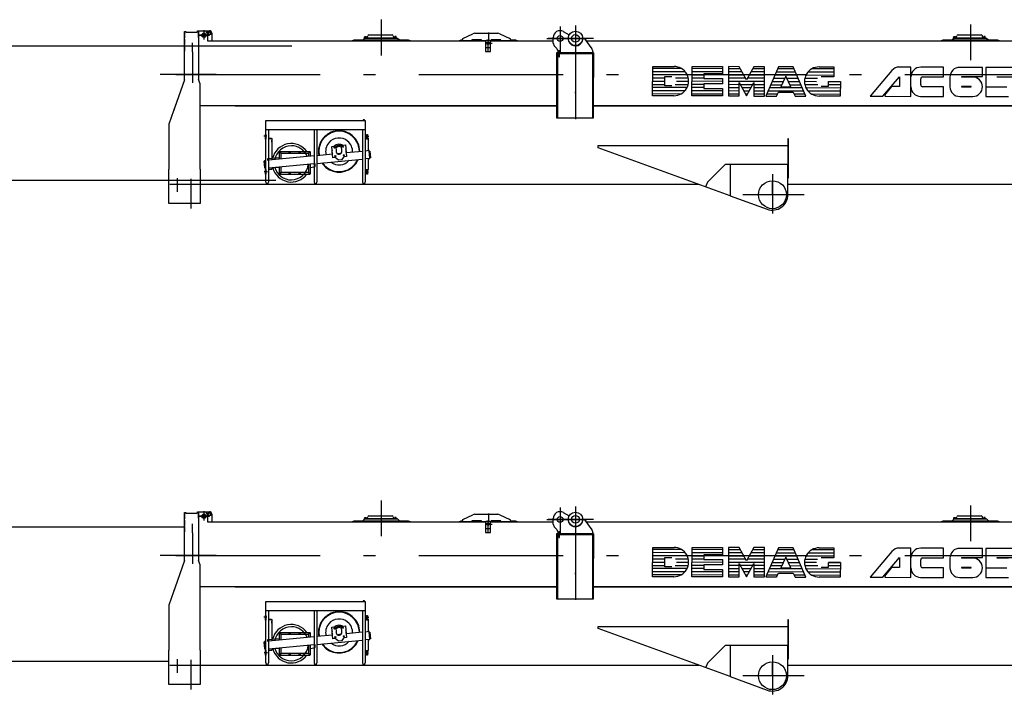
# Model space of a CAD drawing. Extents: x 9952 to 74774, y 3350 to 51482.
# Tile 3 of 15: x 54183 to 64414, y 3556 to 10570. Entities that reach past the tile are written whole.
import ezdxf

# ---------------------------------------------------------------- set-up
doc = ezdxf.new("R2010")
doc.units = 0
doc.header["$LTSCALE"] = 50
doc.linetypes.add('CENTER', pattern=[50.5, 30, -9, 2.5, -9])
doc.linetypes.add('HIDDEN', pattern=[12.6, 8.4, -4.2])
for name, color, linetype in [('1', 7, 'CONTINUOUS'), ('11', 7, 'CONTINUOUS'), ('31', 7, 'CONTINUOUS'), ('5', 94, 'CONTINUOUS'), ('611', 7, 'CONTINUOUS')]:
    doc.layers.add(name, color=color, linetype=linetype)

# ---------------------------------------------------------------- blocks, each defined once
blk = doc.blocks.new('*G8')
at = {"layer": '11', "color": 7, "linetype": 'CONTINUOUS'}
blk.add_arc((64086, 4872), 101, -90.0017, 0.3137, dxfattribs=at)
blk = doc.blocks.new('*G9')
at = {"layer": '11', "color": 7, "linetype": 'CONTINUOUS'}
blk.add_arc((63950, 4973), 101, 89.9991, -179.8462, dxfattribs=at)
blk = doc.blocks.new('*G1')
at = {"layer": '1', "color": 7, "linetype": 'CONTINUOUS'}
for centre, start, end in [((63970, 4872), 90, -90), ((64067, 4872), -90, 90)]:
    blk.add_arc(centre, 2, start, end, dxfattribs=at)
at = {"layer": '11', "color": 7, "linetype": 'CENTER'}
for p, q in [((57940, 5570), (57940, 5199)), ((56098, 5460), (56098, 5364)), ((56098, 5437), (56098, 5372)), ((59053, 5437), (59053, 5345)), ((59798, 5498), (59798, 5231)), ((59958, 5510), (59958, 4537)), ((59958, 5505), (59958, 5201)), ((64061, 5520), (64061, 5149)), ((55978, 5234), (55978, 5329)), ((56043, 5407), (56154, 5407)), ((56154, 5407), (56043, 5407)), ((56068, 5407), (56124, 5407)), ((59020, 5326), (59091, 5326)), ((59050, 5234), (59050, 5364)), ((59661, 5375), (60077, 5375)), ((60147, 5375), (59676, 5375)), ((55978, 5234), (55978, 4912)), ((56226, 5000), (55643, 5000)), ((55805, 5000), (70215, 5000)), ((56221, 5000), (56470, 5000)), ((59958, 4806), (59958, 4820)), ((56753, 4357), (56721, 4357)), ((57779, 4357), (57811, 4357)), ((55821, 3922), (55821, 3779)), ((55961, 3915), (55961, 3606)), ((56758, 3987), (56725, 3987)), ((57774, 3987), (57807, 3987)), ((62005, 3965), (62005, 3556)), ((61314, 3838), (61312, 3832)), ((62005, 3750), (62005, 3880)), ((62198, 3750), (61698, 3750)), ((62335, 3750), (62005, 3750))]:
    blk.add_line(p, q, dxfattribs=at)
at = {"layer": '11', "color": 7, "linetype": 'CONTINUOUS'}
for p, q in [((55897, 5419), (55897, 5448)), ((55897, 5448), (55909, 5448)), ((55897, 5448), (55909, 5448)), ((55897, 4946), (55897, 5448)), ((55897, 5436), (55897, 5380)), ((55909, 5448), (55909, 5439)), ((55909, 5439), (56031, 5439)), ((55917, 5439), (56031, 5439)), ((56031, 5454), (56041, 5454)), ((56031, 5454), (56041, 5454)), ((56031, 5439), (56031, 5454)), ((56039, 5454), (56049, 5454)), ((56039, 5454), (56049, 5454)), ((56041, 5454), (56041, 5419)), ((56041, 5454), (56154, 5454)), ((56041, 5454), (56041, 4949)), ((56049, 5454), (56099, 5454)), ((56179, 5429), (56179, 5349)), ((58789, 5374), (58893, 5423)), ((58914, 5428), (59152, 5428)), ((59173, 5423), (59277, 5374)), ((59832, 5446), (59891, 5413)), ((55897, 5368), (55897, 5312)), ((56134, 5419), (56134, 5349)), ((56134, 5349), (59027, 5349)), ((57640, 5354), (57659, 5359)), ((57640, 5349), (57640, 5354)), ((58240, 5349), (57640, 5349)), ((57659, 5359), (57751, 5359)), ((57751, 5359), (57771, 5379)), ((57751, 5359), (58129, 5359)), ((57763, 5382), (57782, 5382)), ((57763, 5379), (57763, 5382)), ((57763, 5382), (58101, 5382)), ((58101, 5379), (57763, 5379)), ((57787, 5386), (57767, 5386)), ((57767, 5386), (57767, 5384)), ((57767, 5384), (57787, 5384)), ((57767, 5384), (57787, 5384)), ((57767, 5382), (57767, 5384)), ((57787, 5382), (57767, 5382)), ((57771, 5379), (58109, 5379)), ((57782, 5382), (57787, 5382)), ((57787, 5384), (57787, 5386)), ((57787, 5384), (57787, 5382)), ((57796, 5390), (57799, 5401)), ((57812, 5411), (58052, 5411)), ((58064, 5401), (58067, 5390)), ((58077, 5384), (58077, 5386)), ((58077, 5386), (58097, 5386)), ((58097, 5384), (58077, 5384)), ((58097, 5384), (58077, 5384)), ((58077, 5384), (58077, 5382)), ((58077, 5382), (58097, 5382)), ((58077, 5382), (58081, 5382)), ((58081, 5382), (58101, 5382)), ((58097, 5386), (58097, 5384)), ((58097, 5382), (58097, 5384)), ((58101, 5382), (58101, 5379)), ((58109, 5379), (58129, 5359)), ((58129, 5359), (58221, 5359)), ((58221, 5359), (58240, 5354)), ((58240, 5354), (58240, 5349)), ((58753, 5354), (58772, 5359)), ((58753, 5349), (58753, 5354)), ((59027, 5349), (58753, 5349)), ((58772, 5359), (58783, 5359)), ((58783, 5349), (58783, 5365)), ((58883, 5349), (58783, 5349)), ((58983, 5359), (58883, 5359)), ((58883, 5359), (58883, 5349)), ((58983, 5349), (58983, 5359)), ((59027, 5349), (58983, 5349)), ((59025, 5344), (59025, 5238)), ((59065, 5354), (59035, 5354)), ((59353, 5349), (59074, 5349)), ((59074, 5349), (59728, 5349)), ((59083, 5349), (59074, 5349)), ((59075, 5238), (59075, 5344)), ((59183, 5359), (59083, 5359)), ((59083, 5359), (59083, 5349)), ((59183, 5349), (59183, 5359)), ((59283, 5349), (59183, 5349)), ((59283, 5365), (59283, 5349)), ((59283, 5359), (59334, 5359)), ((59334, 5359), (59353, 5354)), ((59353, 5354), (59353, 5349)), ((59728, 5326), (59728, 5385)), ((60027, 5375), (60030, 5375)), ((60035, 5375), (60038, 5375)), ((60054, 5367), (60128, 5268)), ((60068, 5349), (67450, 5349)), ((63761, 5354), (63780, 5359)), ((63761, 5349), (63761, 5354)), ((64361, 5349), (63761, 5349)), ((63780, 5359), (63872, 5359)), ((63872, 5359), (63892, 5379)), ((63872, 5359), (64250, 5359)), ((63884, 5382), (63903, 5382)), ((63884, 5379), (63884, 5382)), ((63884, 5382), (64222, 5382)), ((64222, 5379), (63884, 5379)), ((63908, 5386), (63888, 5386)), ((63888, 5386), (63888, 5384)), ((63888, 5384), (63908, 5384)), ((63888, 5384), (63908, 5384)), ((63888, 5382), (63888, 5384)), ((63908, 5382), (63888, 5382)), ((63892, 5379), (64230, 5379)), ((63903, 5382), (63908, 5382)), ((63908, 5384), (63908, 5386)), ((63908, 5384), (63908, 5382)), ((63917, 5390), (63920, 5401)), ((63933, 5411), (64173, 5411)), ((64185, 5401), (64188, 5390)), ((64198, 5384), (64198, 5386)), ((64198, 5386), (64218, 5386)), ((64218, 5384), (64198, 5384)), ((64218, 5384), (64198, 5384)), ((64198, 5384), (64198, 5382)), ((64198, 5382), (64218, 5382)), ((64198, 5382), (64202, 5382)), ((64202, 5382), (64222, 5382)), ((64218, 5386), (64218, 5384)), ((64218, 5382), (64218, 5384)), ((64222, 5382), (64222, 5379)), ((64230, 5379), (64250, 5359)), ((64250, 5359), (64342, 5359)), ((64342, 5359), (64361, 5354)), ((64361, 5354), (64361, 5349)), ((55897, 5300), (55897, 5244)), ((59025, 5238), (59075, 5238)), ((59763, 5270), (59743, 5290)), ((59762, 5225), (59762, 5217)), ((60138, 5225), (59762, 5225)), ((59770, 5217), (59770, 5225)), ((59770, 5225), (59786, 5225)), ((59778, 5225), (59778, 5234)), ((59792, 5245), (59786, 5245)), ((59786, 5245), (59786, 5185)), ((59792, 5185), (59792, 5245)), ((59792, 5225), (60146, 5225)), ((60138, 5238), (60138, 5225)), ((60138, 5217), (60138, 5225)), ((60146, 5225), (60146, 5217)), ((60138, 5217), (59762, 5217)), ((59762, 5217), (59762, 4549)), ((59762, 5217), (60138, 5217)), ((59786, 5217), (59770, 5217)), ((59770, 5217), (59770, 4549)), ((59786, 5217), (59770, 5217)), ((59786, 5185), (59792, 5185)), ((60146, 5217), (59792, 5217)), ((60146, 5217), (59792, 5217)), ((60138, 4549), (60138, 5217)), ((60138, 4967), (60138, 5217)), ((60138, 5217), (60146, 5217)), ((60138, 5167), (60138, 5161)), ((60146, 4549), (60146, 5217)), ((60146, 5217), (60146, 4967)), ((60760, 4779), (60761, 5084)), ((60761, 5084), (60982, 5084)), ((61168, 4778), (61169, 5083)), ((61169, 5083), (61487, 5082)), ((61487, 5082), (61487, 5006)), ((61549, 5082), (61548, 4777)), ((61660, 5081), (61549, 5082)), ((61736, 4943), (61660, 5081)), ((61812, 5081), (61736, 4943)), ((61923, 5081), (61812, 5081)), ((61922, 4776), (61923, 5081)), ((62068, 5080), (61936, 4776)), ((62220, 5080), (62068, 5080)), ((62351, 4775), (62220, 5080)), ((62490, 5079), (62642, 5079)), ((62642, 5079), (62642, 4975)), ((63246, 5041), (63020, 4773)), ((63443, 5076), (63324, 5076)), ((63443, 4772), (63443, 5076)), ((63782, 5075), (63545, 5075)), ((63782, 4975), (63782, 5075)), ((64188, 5074), (63951, 5074)), ((64187, 4978), (64188, 5074)), ((64559, 5073), (64221, 5074)), ((64221, 5074), (64221, 4873)), ((55897, 4946), (55772, 4592)), ((55899, 4953), (55899, 4953)), ((55899, 4953), (55899, 4953)), ((55899, 4953), (55899, 4953)), ((56058, 4903), (56041, 4949)), ((56058, 4903), (56041, 4949)), ((60146, 4967), (60138, 4967)), ((60885, 4883), (60885, 4980)), ((60885, 4980), (60961, 4980)), ((61487, 5006), (61293, 5006)), ((61293, 5006), (61293, 4958)), ((61293, 4958), (61487, 4958)), ((61487, 4958), (61487, 4902)), ((61659, 4777), (61659, 4915)), ((61659, 4915), (61735, 4777)), ((61735, 4777), (61812, 4915)), ((61812, 4915), (61811, 4776)), ((62144, 4983), (62092, 4873)), ((62195, 4873), (62144, 4983)), ((62587, 4975), (62510, 4975)), ((62586, 4878), (62586, 4927)), ((62586, 4927), (62711, 4927)), ((62642, 4975), (62587, 4975)), ((62711, 4927), (62710, 4774)), ((63153, 4773), (63325, 4977)), ((63325, 4977), (63325, 4874)), ((63545, 4893), (63545, 4955)), ((63565, 4975), (63782, 4975)), ((63849, 4973), (63849, 4872)), ((64086, 4973), (63968, 4973)), ((63968, 4973), (63968, 4973)), ((63972, 4978), (64187, 4978)), ((64340, 4972), (64340, 4977)), ((64340, 4977), (64559, 4977)), ((64458, 4972), (64340, 4972)), ((56058, 4784), (56058, 4903)), ((56058, 4784), (56058, 4903)), ((60961, 4883), (60885, 4883)), ((61487, 4902), (61293, 4902)), ((61293, 4902), (61293, 4854)), ((61293, 4854), (61486, 4854)), ((61486, 4854), (61486, 4777)), ((62046, 4776), (62066, 4817)), ((62066, 4817), (62221, 4817)), ((62092, 4873), (62195, 4873)), ((62221, 4817), (62240, 4775)), ((62510, 4878), (62586, 4878)), ((63243, 4874), (63168, 4785)), ((63325, 4874), (63243, 4874)), ((63781, 4873), (63565, 4873)), ((63781, 4772), (63781, 4873)), ((64067, 4874), (63969, 4874)), ((63970, 4870), (64066, 4870)), ((64221, 4873), (64439, 4873)), ((64221, 4869), (64221, 4770)), ((64439, 4869), (64221, 4869)), ((56058, 4487), (56058, 4784)), ((60981, 4779), (60760, 4779)), ((61486, 4777), (61168, 4778)), ((61548, 4777), (61659, 4777)), ((61811, 4776), (61922, 4776)), ((61936, 4776), (62046, 4776)), ((62240, 4775), (62351, 4775)), ((62710, 4774), (62489, 4774)), ((63020, 4773), (63153, 4773)), ((63168, 4785), (63175, 4773)), ((63175, 4773), (63443, 4772)), ((63544, 4772), (63781, 4772)), ((63950, 4771), (64085, 4771)), ((64221, 4770), (64457, 4770)), ((55807, 4691), (55734, 4482)), ((59770, 4674), (56050, 4674)), ((56422, 4674), (59770, 4674)), ((68950, 4674), (60146, 4674)), ((60146, 4674), (68950, 4674)), ((56058, 4487), (56058, 4598)), ((56741, 4424), (56741, 4523)), ((56741, 4520), (56741, 4523)), ((56741, 4523), (56755, 4523)), ((56755, 4523), (57773, 4523)), ((57752, 4528), (57752, 4524)), ((57752, 4524), (57767, 4524)), ((57753, 4523), (57753, 4524)), ((57766, 4523), (57753, 4523)), ((57765, 4529), (57754, 4529)), ((57755, 4528), (57755, 4524)), ((57764, 4528), (57764, 4524)), ((57766, 4524), (57766, 4523)), ((57767, 4524), (57767, 4528)), ((57773, 4523), (57773, 4520)), ((57773, 4520), (57773, 4424)), ((59762, 4549), (60138, 4549)), ((59770, 4549), (60146, 4549)), ((55734, 4482), (55734, 4017)), ((56058, 4477), (56058, 4487)), ((56058, 4017), (56058, 4477)), ((56741, 3882), (56741, 4473)), ((57773, 4424), (56741, 4424)), ((56769, 4424), (56769, 3882)), ((57243, 4424), (57243, 3882)), ((57271, 4424), (57271, 3882)), ((57745, 4424), (57745, 3882)), ((57773, 4473), (57773, 3882)), ((56745, 4376), (56735, 4376)), ((56735, 4376), (56735, 4326)), ((56735, 4326), (56745, 4326)), ((56745, 4326), (56745, 4376)), ((56769, 4337), (56799, 4337)), ((56799, 4333), (56769, 4333)), ((56770, 4333), (56802, 4333)), ((56799, 4337), (56799, 4333)), ((56802, 4333), (56802, 4111)), ((57773, 4337), (57803, 4337)), ((57806, 4333), (57773, 4333)), ((57803, 4333), (57773, 4333)), ((57787, 4326), (57787, 4376)), ((57787, 4376), (57797, 4376)), ((57797, 4326), (57787, 4326)), ((57797, 4376), (57797, 4326)), ((57803, 4337), (57803, 4333)), ((57806, 4207), (57806, 4333)), ((62165, 4330), (62165, 3952)), ((62173, 4330), (62165, 4330)), ((62173, 3974), (62173, 4330)), ((57425, 4253), (57467, 4257)), ((57436, 4133), (57425, 4253)), ((57467, 4257), (57473, 4197)), ((57527, 4263), (57569, 4267)), ((57532, 4203), (57527, 4263)), ((57569, 4267), (57580, 4147)), ((57745, 4201), (57577, 4185)), ((57815, 4208), (57773, 4204)), ((57815, 4208), (57806, 4207)), ((57823, 4128), (57815, 4208)), ((57823, 4132), (57816, 4204)), ((57816, 4204), (57820, 4204)), ((57820, 4204), (57827, 4132)), ((60195, 4239), (60195, 4260)), ((60195, 4260), (62165, 4260)), ((61565, 3740), (60195, 4239)), ((62165, 4260), (62165, 4065)), ((56724, 4100), (56727, 4104)), ((56730, 4028), (56724, 4100)), ((56724, 4100), (56728, 4100)), ((56728, 4100), (56724, 4100)), ((56741, 4105), (56727, 4104)), ((56727, 4104), (56735, 4024)), ((56727, 4104), (56728, 4100)), ((56878, 4132), (56759, 4122)), ((56759, 4122), (56759, 4107)), ((57243, 4153), (56769, 4108)), ((56882, 4191), (56887, 4194)), ((56882, 4185), (56882, 4191)), ((56887, 4182), (56882, 4185)), ((56887, 4194), (56892, 4191)), ((56892, 4185), (56887, 4182)), ((56892, 4191), (56892, 4185)), ((56896, 4169), (56896, 4120)), ((57176, 4179), (56906, 4179)), ((56985, 4191), (56990, 4194)), ((56985, 4191), (56990, 4194)), ((56985, 4185), (56985, 4191)), ((56985, 4185), (56985, 4191)), ((56990, 4182), (56985, 4185)), ((56990, 4182), (56985, 4185)), ((56990, 4194), (56995, 4191)), ((56990, 4194), (56995, 4191)), ((56995, 4185), (56990, 4182)), ((56995, 4185), (56990, 4182)), ((56995, 4191), (56995, 4185)), ((56995, 4191), (56995, 4185)), ((57088, 4191), (57093, 4194)), ((57088, 4191), (57093, 4194)), ((57088, 4185), (57088, 4191)), ((57088, 4185), (57088, 4191)), ((57093, 4182), (57088, 4185)), ((57093, 4182), (57088, 4185)), ((57093, 4194), (57098, 4191)), ((57093, 4194), (57098, 4191)), ((57098, 4185), (57093, 4182)), ((57098, 4185), (57093, 4182)), ((57098, 4191), (57098, 4185)), ((57098, 4191), (57098, 4185)), ((57186, 4148), (57186, 4169)), ((57190, 4191), (57195, 4194)), ((57190, 4185), (57190, 4191)), ((57195, 4182), (57190, 4185)), ((57195, 4194), (57200, 4191)), ((57200, 4185), (57195, 4182)), ((57200, 4191), (57200, 4185)), ((57432, 4171), (57271, 4156)), ((57271, 4075), (57745, 4121)), ((57463, 4136), (57436, 4133)), ((57496, 4109), (57463, 4136)), ((57525, 4180), (57484, 4176)), ((57526, 4112), (57496, 4109)), ((57553, 4144), (57526, 4112)), ((57580, 4147), (57553, 4144)), ((57823, 4128), (57773, 4123)), ((57806, 4126), (57823, 4128)), ((57806, 4012), (57806, 4126)), ((57827, 4132), (57823, 4132)), ((55734, 3660), (55734, 4017)), ((56058, 4017), (56058, 3660)), ((56734, 4028), (56730, 4028)), ((56735, 4024), (56730, 4028)), ((56730, 4028), (56734, 4028)), ((56734, 4028), (56735, 4024)), ((56735, 4024), (56741, 4024)), ((56745, 4012), (56735, 4012)), ((56735, 4012), (56735, 3962)), ((56745, 3962), (56745, 4012)), ((56769, 4028), (57243, 4073)), ((56802, 4012), (56769, 4012)), ((56802, 4031), (56802, 4012)), ((56845, 4035), (56878, 4032)), ((56896, 4040), (56896, 3993)), ((57186, 3993), (57186, 4067)), ((57773, 4012), (57806, 4012)), ((57787, 3962), (57787, 4012)), ((57787, 4012), (57797, 4012)), ((57797, 4012), (57797, 3962)), ((61515, 4065), (61329, 3879)), ((61563, 4065), (61515, 4065)), ((61565, 4065), (61565, 3740)), ((62165, 4065), (61565, 4065)), ((62165, 4065), (61565, 4065)), ((61565, 4065), (61565, 3740)), ((62165, 3750), (62165, 4065)), ((56735, 3962), (56745, 3962)), ((56882, 3977), (56887, 3980)), ((56882, 3971), (56882, 3977)), ((56887, 3968), (56882, 3971)), ((56887, 3980), (56892, 3977)), ((56892, 3971), (56887, 3968)), ((56892, 3977), (56892, 3971)), ((56906, 3983), (57176, 3983)), ((56985, 3977), (56990, 3980)), ((56985, 3971), (56985, 3977)), ((56990, 3968), (56985, 3971)), ((56990, 3980), (56995, 3977)), ((56995, 3971), (56990, 3968)), ((56995, 3977), (56995, 3971)), ((57088, 3977), (57093, 3980)), ((57088, 3971), (57088, 3977)), ((57093, 3968), (57088, 3971)), ((57093, 3980), (57098, 3977)), ((57098, 3971), (57093, 3968)), ((57098, 3977), (57098, 3971)), ((57190, 3977), (57195, 3980)), ((57190, 3971), (57190, 3977)), ((57195, 3968), (57190, 3971)), ((57195, 3980), (57200, 3977)), ((57200, 3971), (57195, 3968)), ((57200, 3977), (57200, 3971)), ((57797, 3962), (57787, 3962)), ((62173, 3940), (62173, 3974)), ((55742, 3858), (56412, 3858)), ((56412, 3858), (59393, 3858)), ((59509, 3858), (61240, 3858)), ((61329, 3879), (61314, 3838)), ((62165, 3858), (68950, 3858)), ((61565, 3740), (61950, 3600)), ((56050, 3660), (55734, 3660)), ((56058, 3660), (55742, 3660))]:
    blk.add_line(p, q, dxfattribs=at)
at = {"layer": '11', "color": 7, "linetype": 'HIDDEN'}
for p, q in [((59025, 5344), (59025, 5280)), ((59065, 5354), (59035, 5354)), ((59075, 5280), (59075, 5344)), ((59025, 5280), (59075, 5280)), ((60146, 5100), (60138, 5100)), ((62165, 3974), (62165, 3952)), ((62165, 3940), (62165, 3917)), ((59393, 3858), (59509, 3858))]:
    blk.add_line(p, q, dxfattribs=at)
at = {"layer": '11', "color": 7, "linetype": 'CONTINUOUS'}
for centre, radius in [((56098, 5407), 22.5), ((56154, 5429), 17.5), ((56154, 5429), 12.7), ((59958, 5375), 75), ((56098, 5407), 15), ((59050, 5326), 13), ((59798, 5375), 30), ((59958, 5375), 40), ((57454, 4240), 5.22), ((57454, 4240), 4), ((57542, 4248), 5.22), ((57542, 4248), 4), ((56887, 4188), 5), ((56990, 4188), 5), ((56990, 4188), 5), ((57093, 4188), 5), ((57093, 4188), 5), ((57195, 4188), 5), ((57463, 4152), 5.22), ((57463, 4152), 4), ((57551, 4160), 5.22), ((57551, 4160), 4), ((56887, 3974), 5), ((56990, 3974), 5), ((57093, 3974), 5), ((57195, 3974), 5), ((62005, 3750), 145)]:
    blk.add_circle(centre, radius, dxfattribs=at)
for centre, radius, start, end in [((56099, 5419), 35, 0, 90), ((56154, 5429), 25, 0, 90.0122), ((58914, 5378), 50, 90, 115.3971), ((59152, 5378), 50, 64.6024, 90.0043), ((59798, 5385), 70, 60.5353, -179.9985), ((57787, 5392), 10, -90, -13.0964), ((57812, 5398), 13, 90, 166.9605), ((58052, 5398), 13, 13.0592, 89.9835), ((58077, 5392), 10, -166.9624, -89.9997), ((58793, 5365), 10, 115.4179, 179.9984), ((59035, 5344), 10, 90, 179.9956), ((59065, 5344), 10, 0, 90.0044), ((59273, 5365), 10, 0, 64.5883), ((59778, 5326), 50, 180, -135.0012), ((59958, 5375), 77, 150.5321, -0.0008), ((60038, 5355), 20, 36.8743, 90.0097), ((63908, 5392), 10, -90, -13.0571), ((63933, 5398), 13, 90, 166.959), ((64173, 5398), 13, 13.0761, 90.0071), ((64198, 5392), 10, -166.9454, -89.9997), ((59728, 5234), 50, 0, 45.0144), ((60088, 5238), 50, 0, 36.8582), ((60982, 4931), 152, -90.1535, 89.8471), ((62490, 4927), 152, 89.8453, -90.1535), ((63323, 4976), 101, 89.4414, 139.8553), ((63545, 4974), 102, 90, -180), ((63565, 4955), 20, 90, 180), ((63972, 4973), 4.23, 90, -179.7109), ((64086, 4872), 101, -0.3137, 90.0017), ((63544, 4873), 101, 180, -90), ((63565, 4893), 20, 180, -90), ((63950, 4872), 101, 179.8462, -89.9991), ((57754, 4527), 1.88, 35.8365, 144.0899), ((57759, 4518), 11.3, 68.6098, 111.4066), ((57765, 4527), 1.88, 35.9393, 143.9872), ((57502, 4200), 210, 101.27, -168.7315), ((57502, 4200), 210, 11.2725, 101.2723), ((57502, 4200), 140, 50.4457, 140.4465), ((57502, 4200), 140, -3.6021, 50.4472), ((57006, 4082), 177, 90, 169.6429), ((57006, 4082), 177, 21.2529, 90.0037), ((57502, 4200), 140, 140.4455, -165.5099), ((57502, 4200), 62.5, 66.7607, 124.1403), ((57502, 4200), 50, 58.5789, 132.3235), ((57502, 4200), 30, -174.5537, 5.3761), ((57492, 4198), 221, 0, 11.2704), ((56906, 4169), 10, 90, -179.9738), ((57176, 4169), 10, 0, 90.0087), ((57502, 4200), 140, -127.7783, -41.327), ((57502, 4200), 210, -78.7289, -23.6208), ((57006, 4082), 178, -164.2804, -90.0006), ((56906, 3993), 10, 180, -89.9257), ((57006, 4082), 177, -90, -4.8265), ((57176, 3993), 10, -90, 0.0262), ((57502, 4200), 210, -145.4908, -78.7264), ((62138, 3940), 35, -39.5191, -0.001), ((56755, 3882), 14, 180, 0), ((57257, 3882), 14, 180, 0), ((57759, 3882), 14, 180, 0), ((62005, 3750), 160, -109.998, 0.0018)]:
    blk.add_arc(centre, radius, start, end, dxfattribs=at)
at = {"layer": '11', "color": 7, "linetype": 'HIDDEN'}
for centre, start, end in [((59035, 5344), 90, 179.9956), ((59065, 5344), 0, 90.0044)]:
    blk.add_arc(centre, 10, start, end, dxfattribs=at)
at = {"layer": '31', "color": 7, "linetype": 'CONTINUOUS'}
for p, q in [((57199, 4197), (56883, 4197)), ((56878, 4192), (56878, 4118)), ((57204, 4149), (57204, 4192)), ((56878, 4038), (56878, 3970)), ((57204, 3970), (57204, 4069)), ((57204, 4032), (57253, 4042)), ((57253, 4042), (57253, 4074)), ((56883, 3965), (57199, 3965))]:
    blk.add_line(p, q, dxfattribs=at)
for centre, radius, start, end in [((57502, 4200), 215, 50.4469, 140.4475), ((57502, 4200), 215, 140.4445, -168.6782), ((57502, 4200), 215, -0.4294, 50.4451), ((57006, 4082), 200, 35.1004, 167.1832), ((56883, 4192), 5, 90, -179.965), ((57199, 4192), 5, 0, 89.8951), ((57503, 4200), 75, 170.6077, -159.7094), ((57502, 4200), 75, 58.58, 132.3147), ((57502, 4200), 75, -9.4099, 20.2939), ((57503, 4200), 215, -39.5576, -22.8777), ((57006, 4082), 200, -165.4463, -35.8029), ((57502, 4200), 215, -146.2285, -129.5517), ((57502, 4200), 215, -129.5527, -39.5527), ((56883, 3970), 5, 180, -89.8863), ((57199, 3970), 5, -90, -0.0262)]:
    blk.add_arc(centre, radius, start, end, dxfattribs=at)
at = {"layer": '5', "color": 94, "linetype": 'CONTINUOUS'}
for p, q in [((61099, 5028), (60760, 5029)), ((61061, 5061), (60761, 5062)), ((61487, 5060), (61169, 5061)), ((61487, 5027), (61169, 5028)), ((61672, 5059), (61549, 5060)), ((61690, 5026), (61549, 5027)), ((61923, 5026), (61782, 5026)), ((61923, 5059), (61800, 5059)), ((62244, 5025), (62044, 5025)), ((62230, 5058), (62058, 5058)), ((62642, 5024), (62373, 5024)), ((62642, 5057), (62411, 5057)), ((61120, 4995), (60760, 4996)), ((60885, 4962), (60760, 4963)), ((60760, 4930), (60885, 4930)), ((61131, 4962), (60998, 4962)), ((61009, 4930), (61134, 4929)), ((61293, 4994), (61168, 4994)), ((61293, 4962), (61168, 4962)), ((61487, 4928), (61168, 4929)), ((61708, 4993), (61549, 4994)), ((61726, 4960), (61549, 4961)), ((61922, 4927), (61549, 4928)), ((61922, 4960), (61745, 4960)), ((61922, 4993), (61764, 4993)), ((62001, 4927), (62117, 4927)), ((62016, 4960), (62133, 4960)), ((62258, 4992), (62030, 4992)), ((62155, 4960), (62272, 4960)), ((62170, 4927), (62286, 4926)), ((62462, 4925), (62337, 4926)), ((62474, 4958), (62341, 4958)), ((62642, 4991), (62352, 4992)), ((62711, 4925), (62586, 4925)), ((60760, 4897), (60885, 4897)), ((61118, 4863), (60760, 4864)), ((61096, 4830), (60760, 4831)), ((60995, 4897), (61130, 4896)), ((61293, 4896), (61168, 4896)), ((61293, 4863), (61168, 4863)), ((61486, 4829), (61168, 4830)), ((61659, 4828), (61548, 4829)), ((61659, 4894), (61549, 4895)), ((61659, 4861), (61549, 4862)), ((61800, 4894), (61671, 4894)), ((61782, 4861), (61689, 4861)), ((61764, 4828), (61707, 4828)), ((61922, 4861), (61811, 4861)), ((61922, 4828), (61811, 4828)), ((61922, 4894), (61812, 4894)), ((62329, 4827), (61958, 4828)), ((62314, 4860), (61973, 4861)), ((61987, 4894), (62102, 4894)), ((62185, 4894), (62300, 4893)), ((62476, 4892), (62341, 4893)), ((62711, 4859), (62353, 4860)), ((62711, 4826), (62375, 4827)), ((62711, 4892), (62586, 4892)), ((61055, 4797), (60760, 4798)), ((61486, 4796), (61168, 4797)), ((61659, 4795), (61548, 4796)), ((61746, 4795), (61725, 4795)), ((61922, 4795), (61811, 4795)), ((62055, 4795), (61944, 4795)), ((62343, 4794), (62231, 4794)), ((62711, 4793), (62416, 4794))]:
    blk.add_line(p, q, dxfattribs=at)
at = {"layer": '611', "color": 7, "linetype": 'CONTINUOUS'}
for p, q in [((56041, 5386), (56041, 5429)), ((57769, 5386), (57769, 5395)), ((57785, 5386), (57769, 5386)), ((57770, 5396), (57784, 5396)), ((57785, 5395), (57785, 5386)), ((58079, 5395), (58079, 5386)), ((58079, 5386), (58095, 5386)), ((58094, 5396), (58080, 5396)), ((58095, 5386), (58095, 5395)), ((63890, 5386), (63890, 5395)), ((63906, 5386), (63890, 5386)), ((63891, 5396), (63905, 5396)), ((63906, 5395), (63906, 5386)), ((64200, 5395), (64200, 5386)), ((64200, 5386), (64216, 5386)), ((64215, 5396), (64201, 5396)), ((64216, 5386), (64216, 5395)), ((56803, 4318), (56802, 4318)), ((56803, 4296), (56803, 4318)), ((57807, 4296), (57807, 4318)), ((57807, 4318), (57807, 4318)), ((56802, 4296), (56803, 4296)), ((57806, 4296), (57807, 4296)), ((57806, 4026), (57807, 4026)), ((57807, 4026), (57807, 4048)), ((57807, 4048), (57807, 4048))]:
    blk.add_line(p, q, dxfattribs=at)
for centre, start, end in [((58094, 5395), 0, 90.0437), ((63891, 5395), 90, -179.9127)]:
    blk.add_arc(centre, 1, start, end, dxfattribs=at)
at = {"layer": '11', "color": 7, "linetype": 'CONTINUOUS'}
for name in ['*G9', '*G8']:
    blk.add_blockref(name, (0, 0), dxfattribs=at)
blk = doc.blocks.new('*G17')
at = {"layer": '1', "color": 7, "linetype": 'CONTINUOUS'}
for p, q in [((44672, 5299), (55897, 5299)), ((55732, 3898), (44596, 3898))]:
    blk.add_line(p, q, dxfattribs=at)
blk = doc.blocks.new('*G22')
at = {"layer": '1', "color": 7, "linetype": 'CONTINUOUS'}
for p, q in [((45785, 10299), (57010, 10299)), ((56845, 8898), (45709, 8898))]:
    blk.add_line(p, q, dxfattribs=at)
blk = doc.blocks.new('*G49')
at = {"layer": '11', "color": 7, "linetype": 'CONTINUOUS'}
blk.add_arc((64086, 9872), 101, -90.0017, 0.3137, dxfattribs=at)
blk = doc.blocks.new('*G50')
at = {"layer": '11', "color": 7, "linetype": 'CONTINUOUS'}
blk.add_arc((63950, 9973), 101, 89.9991, -179.8462, dxfattribs=at)
blk = doc.blocks.new('*G42')
at = {"layer": '1', "color": 7, "linetype": 'CONTINUOUS'}
for centre, start, end in [((63970, 9872), 90, -90), ((64067, 9872), -90, 90)]:
    blk.add_arc(centre, 2, start, end, dxfattribs=at)
at = {"layer": '11', "color": 7, "linetype": 'CENTER'}
for p, q in [((57940, 10570), (57940, 10199)), ((56098, 10460), (56098, 10364)), ((56098, 10437), (56098, 10372)), ((59053, 10437), (59053, 10345)), ((59798, 10498), (59798, 10231)), ((59958, 10510), (59958, 9537)), ((59958, 10505), (59958, 10201)), ((64061, 10520), (64061, 10149)), ((56043, 10407), (56154, 10407)), ((56154, 10407), (56043, 10407)), ((56068, 10407), (56124, 10407)), ((59050, 10234), (59050, 10364)), ((59661, 10375), (60077, 10375)), ((60147, 10375), (59676, 10375)), ((55978, 10234), (55978, 10329)), ((55978, 10234), (55978, 9912)), ((59020, 10326), (59091, 10326)), ((56226, 10000), (55643, 10000)), ((55805, 10000), (70215, 10000)), ((56221, 10000), (56470, 10000)), ((59958, 9806), (59958, 9820)), ((56753, 9357), (56721, 9357)), ((57779, 9357), (57811, 9357)), ((55821, 8922), (55821, 8779)), ((55961, 8915), (55961, 8606)), ((56758, 8987), (56725, 8987)), ((57774, 8987), (57807, 8987)), ((62005, 8965), (62005, 8556)), ((61314, 8838), (61312, 8832)), ((62005, 8750), (62005, 8880)), ((62198, 8750), (61698, 8750)), ((62335, 8750), (62005, 8750))]:
    blk.add_line(p, q, dxfattribs=at)
at = {"layer": '11', "color": 7, "linetype": 'CONTINUOUS'}
for p, q in [((55897, 10419), (55897, 10448)), ((55897, 10448), (55909, 10448)), ((55897, 10448), (55909, 10448)), ((55897, 9946), (55897, 10448)), ((55897, 10436), (55897, 10380)), ((55909, 10448), (55909, 10439)), ((55909, 10439), (56031, 10439)), ((55917, 10439), (56031, 10439)), ((56031, 10454), (56041, 10454)), ((56031, 10454), (56041, 10454)), ((56031, 10439), (56031, 10454)), ((56039, 10454), (56049, 10454)), ((56039, 10454), (56049, 10454)), ((56041, 10454), (56041, 10419)), ((56041, 10454), (56154, 10454)), ((56041, 10454), (56041, 9949)), ((56049, 10454), (56099, 10454)), ((59832, 10446), (59891, 10413)), ((55897, 10368), (55897, 10312)), ((56134, 10419), (56134, 10349)), ((56134, 10349), (59027, 10349)), ((56179, 10429), (56179, 10349)), ((57640, 10354), (57659, 10359)), ((57640, 10349), (57640, 10354)), ((58240, 10349), (57640, 10349)), ((57659, 10359), (57751, 10359)), ((57751, 10359), (57771, 10379)), ((57751, 10359), (58129, 10359)), ((57763, 10382), (57782, 10382)), ((57763, 10379), (57763, 10382)), ((57763, 10382), (58101, 10382)), ((58101, 10379), (57763, 10379)), ((57787, 10386), (57767, 10386)), ((57767, 10386), (57767, 10384)), ((57767, 10384), (57787, 10384)), ((57767, 10384), (57787, 10384)), ((57767, 10382), (57767, 10384)), ((57787, 10382), (57767, 10382)), ((57771, 10379), (58109, 10379)), ((57782, 10382), (57787, 10382)), ((57787, 10384), (57787, 10386)), ((57787, 10384), (57787, 10382)), ((57796, 10390), (57799, 10401)), ((57812, 10411), (58052, 10411)), ((58064, 10401), (58067, 10390)), ((58077, 10384), (58077, 10386)), ((58077, 10386), (58097, 10386)), ((58097, 10384), (58077, 10384)), ((58097, 10384), (58077, 10384)), ((58077, 10384), (58077, 10382)), ((58077, 10382), (58097, 10382)), ((58077, 10382), (58081, 10382)), ((58081, 10382), (58101, 10382)), ((58097, 10386), (58097, 10384)), ((58097, 10382), (58097, 10384)), ((58101, 10382), (58101, 10379)), ((58109, 10379), (58129, 10359)), ((58129, 10359), (58221, 10359)), ((58221, 10359), (58240, 10354)), ((58240, 10354), (58240, 10349)), ((58753, 10354), (58772, 10359)), ((58753, 10349), (58753, 10354)), ((59027, 10349), (58753, 10349)), ((58772, 10359), (58783, 10359)), ((58783, 10349), (58783, 10365)), ((58883, 10349), (58783, 10349)), ((58789, 10374), (58893, 10423)), ((58983, 10359), (58883, 10359)), ((58883, 10359), (58883, 10349)), ((58914, 10428), (59152, 10428)), ((58983, 10349), (58983, 10359)), ((59027, 10349), (58983, 10349)), ((59025, 10344), (59025, 10238)), ((59065, 10354), (59035, 10354)), ((59353, 10349), (59074, 10349)), ((59074, 10349), (59728, 10349)), ((59083, 10349), (59074, 10349)), ((59075, 10238), (59075, 10344)), ((59183, 10359), (59083, 10359)), ((59083, 10359), (59083, 10349)), ((59173, 10423), (59277, 10374)), ((59183, 10349), (59183, 10359)), ((59283, 10349), (59183, 10349)), ((59283, 10365), (59283, 10349)), ((59283, 10359), (59334, 10359)), ((59334, 10359), (59353, 10354)), ((59353, 10354), (59353, 10349)), ((59728, 10326), (59728, 10385)), ((60027, 10375), (60030, 10375)), ((60035, 10375), (60038, 10375)), ((60054, 10367), (60128, 10268)), ((60068, 10349), (67450, 10349)), ((63761, 10354), (63780, 10359)), ((63761, 10349), (63761, 10354)), ((64361, 10349), (63761, 10349)), ((63780, 10359), (63872, 10359)), ((63872, 10359), (63892, 10379)), ((63872, 10359), (64250, 10359)), ((63884, 10382), (63903, 10382)), ((63884, 10379), (63884, 10382)), ((63884, 10382), (64222, 10382)), ((64222, 10379), (63884, 10379)), ((63908, 10386), (63888, 10386)), ((63888, 10386), (63888, 10384)), ((63888, 10384), (63908, 10384)), ((63888, 10384), (63908, 10384)), ((63888, 10382), (63888, 10384)), ((63908, 10382), (63888, 10382)), ((63892, 10379), (64230, 10379)), ((63903, 10382), (63908, 10382)), ((63908, 10384), (63908, 10386)), ((63908, 10384), (63908, 10382)), ((63917, 10390), (63920, 10401)), ((63933, 10411), (64173, 10411)), ((64185, 10401), (64188, 10390)), ((64198, 10384), (64198, 10386)), ((64198, 10386), (64218, 10386)), ((64218, 10384), (64198, 10384)), ((64218, 10384), (64198, 10384)), ((64198, 10384), (64198, 10382)), ((64198, 10382), (64218, 10382)), ((64198, 10382), (64202, 10382)), ((64202, 10382), (64222, 10382)), ((64218, 10386), (64218, 10384)), ((64218, 10382), (64218, 10384)), ((64222, 10382), (64222, 10379)), ((64230, 10379), (64250, 10359)), ((64250, 10359), (64342, 10359)), ((64342, 10359), (64361, 10354)), ((64361, 10354), (64361, 10349)), ((55897, 10300), (55897, 10244)), ((59025, 10238), (59075, 10238)), ((59763, 10270), (59743, 10290)), ((59778, 10225), (59778, 10234)), ((59792, 10245), (59786, 10245)), ((59786, 10245), (59786, 10185)), ((59792, 10185), (59792, 10245)), ((60138, 10238), (60138, 10225)), ((59762, 10225), (59762, 10217)), ((60138, 10225), (59762, 10225)), ((60138, 10217), (59762, 10217)), ((59762, 10217), (59762, 9549)), ((59762, 10217), (60138, 10217)), ((59770, 10217), (59770, 10225)), ((59770, 10225), (59786, 10225)), ((59786, 10217), (59770, 10217)), ((59770, 10217), (59770, 9549)), ((59786, 10217), (59770, 10217)), ((59786, 10185), (59792, 10185)), ((59792, 10225), (60146, 10225)), ((60146, 10217), (59792, 10217)), ((60146, 10217), (59792, 10217)), ((60138, 10217), (60138, 10225)), ((60138, 9549), (60138, 10217)), ((60138, 9967), (60138, 10217)), ((60138, 10217), (60146, 10217)), ((60138, 10167), (60138, 10161)), ((60146, 10225), (60146, 10217)), ((60146, 9549), (60146, 10217)), ((60146, 10217), (60146, 9967)), ((60760, 9779), (60761, 10084)), ((60761, 10084), (60982, 10084)), ((61168, 9778), (61169, 10083)), ((61169, 10083), (61487, 10082)), ((61487, 10082), (61487, 10006)), ((61549, 10082), (61548, 9777)), ((61660, 10081), (61549, 10082)), ((61736, 9943), (61660, 10081)), ((61812, 10081), (61736, 9943)), ((61923, 10081), (61812, 10081)), ((61922, 9776), (61923, 10081)), ((62068, 10080), (61936, 9776)), ((62220, 10080), (62068, 10080)), ((62351, 9775), (62220, 10080)), ((62490, 10079), (62642, 10079)), ((62642, 10079), (62642, 9975)), ((63246, 10041), (63020, 9773)), ((63443, 10076), (63324, 10076)), ((63443, 9772), (63443, 10076)), ((63782, 10075), (63545, 10075)), ((63782, 9975), (63782, 10075)), ((64188, 10074), (63951, 10074)), ((64187, 9978), (64188, 10074)), ((64559, 10073), (64221, 10074)), ((64221, 10074), (64221, 9873)), ((55897, 9946), (55772, 9592)), ((55899, 9953), (55899, 9953)), ((55899, 9953), (55899, 9953)), ((55899, 9953), (55899, 9953)), ((56058, 9903), (56041, 9949)), ((56058, 9903), (56041, 9949)), ((60146, 9967), (60138, 9967)), ((60885, 9883), (60885, 9980)), ((60885, 9980), (60961, 9980)), ((61487, 10006), (61293, 10006)), ((61293, 10006), (61293, 9958)), ((61293, 9958), (61487, 9958)), ((61487, 9958), (61487, 9902)), ((62144, 9983), (62092, 9873)), ((62195, 9873), (62144, 9983)), ((62587, 9975), (62510, 9975)), ((62586, 9878), (62586, 9927)), ((62586, 9927), (62711, 9927)), ((62642, 9975), (62587, 9975)), ((62711, 9927), (62710, 9774)), ((63153, 9773), (63325, 9977)), ((63325, 9977), (63325, 9874)), ((63545, 9893), (63545, 9955)), ((63565, 9975), (63782, 9975)), ((63849, 9973), (63849, 9872)), ((64086, 9973), (63968, 9973)), ((63968, 9973), (63968, 9973)), ((63972, 9978), (64187, 9978)), ((64340, 9972), (64340, 9977)), ((64340, 9977), (64559, 9977)), ((64458, 9972), (64340, 9972)), ((56058, 9784), (56058, 9903)), ((56058, 9784), (56058, 9903)), ((60961, 9883), (60885, 9883)), ((61487, 9902), (61293, 9902)), ((61293, 9902), (61293, 9854)), ((61293, 9854), (61486, 9854)), ((61486, 9854), (61486, 9777)), ((61659, 9777), (61659, 9915)), ((61659, 9915), (61735, 9777)), ((61735, 9777), (61812, 9915)), ((61812, 9915), (61811, 9776)), ((62092, 9873), (62195, 9873)), ((62510, 9878), (62586, 9878)), ((63243, 9874), (63168, 9785)), ((63325, 9874), (63243, 9874)), ((63781, 9873), (63565, 9873)), ((63781, 9772), (63781, 9873)), ((64067, 9874), (63969, 9874)), ((63970, 9870), (64066, 9870)), ((64221, 9873), (64439, 9873)), ((64221, 9869), (64221, 9770)), ((64439, 9869), (64221, 9869)), ((56058, 9487), (56058, 9784)), ((60981, 9779), (60760, 9779)), ((61486, 9777), (61168, 9778)), ((61548, 9777), (61659, 9777)), ((61811, 9776), (61922, 9776)), ((61936, 9776), (62046, 9776)), ((62046, 9776), (62066, 9817)), ((62066, 9817), (62221, 9817)), ((62221, 9817), (62240, 9775)), ((62240, 9775), (62351, 9775)), ((62710, 9774), (62489, 9774)), ((63020, 9773), (63153, 9773)), ((63168, 9785), (63175, 9773)), ((63175, 9773), (63443, 9772)), ((63544, 9772), (63781, 9772)), ((63950, 9771), (64085, 9771)), ((64221, 9770), (64457, 9770)), ((55807, 9691), (55734, 9482)), ((59770, 9674), (56050, 9674)), ((56422, 9674), (59770, 9674)), ((68950, 9674), (60146, 9674)), ((60146, 9674), (68950, 9674)), ((56058, 9487), (56058, 9598)), ((56741, 9424), (56741, 9523)), ((56741, 9520), (56741, 9523)), ((56741, 9523), (56755, 9523)), ((56755, 9523), (57773, 9523)), ((57752, 9528), (57752, 9524)), ((57752, 9524), (57767, 9524)), ((57753, 9523), (57753, 9524)), ((57766, 9523), (57753, 9523)), ((57765, 9529), (57754, 9529)), ((57755, 9528), (57755, 9524)), ((57764, 9528), (57764, 9524)), ((57766, 9524), (57766, 9523)), ((57767, 9524), (57767, 9528)), ((57773, 9523), (57773, 9520)), ((57773, 9520), (57773, 9424)), ((59762, 9549), (60138, 9549)), ((59770, 9549), (60146, 9549)), ((55734, 9482), (55734, 9017)), ((56058, 9477), (56058, 9487)), ((56058, 9017), (56058, 9477)), ((56741, 8882), (56741, 9473)), ((57773, 9424), (56741, 9424)), ((56769, 9424), (56769, 8882)), ((57243, 9424), (57243, 8882)), ((57271, 9424), (57271, 8882)), ((57745, 9424), (57745, 8882)), ((57773, 9473), (57773, 8882)), ((56745, 9376), (56735, 9376)), ((56735, 9376), (56735, 9326)), ((56735, 9326), (56745, 9326)), ((56745, 9326), (56745, 9376)), ((56769, 9337), (56799, 9337)), ((56799, 9333), (56769, 9333)), ((56770, 9333), (56802, 9333)), ((56799, 9337), (56799, 9333)), ((56802, 9333), (56802, 9111)), ((57773, 9337), (57803, 9337)), ((57806, 9333), (57773, 9333)), ((57803, 9333), (57773, 9333)), ((57787, 9326), (57787, 9376)), ((57787, 9376), (57797, 9376)), ((57797, 9326), (57787, 9326)), ((57797, 9376), (57797, 9326)), ((57803, 9337), (57803, 9333)), ((57806, 9207), (57806, 9333)), ((62165, 9330), (62165, 8952)), ((62173, 9330), (62165, 9330)), ((62173, 8974), (62173, 9330)), ((57425, 9253), (57467, 9257)), ((57436, 9133), (57425, 9253)), ((57467, 9257), (57473, 9197)), ((57527, 9263), (57569, 9267)), ((57532, 9203), (57527, 9263)), ((57569, 9267), (57580, 9147)), ((57815, 9208), (57773, 9204)), ((57815, 9208), (57806, 9207)), ((57823, 9128), (57815, 9208)), ((60195, 9239), (60195, 9260)), ((60195, 9260), (62165, 9260)), ((61565, 8740), (60195, 9239)), ((62165, 9260), (62165, 9065)), ((56741, 9105), (56727, 9104)), ((56878, 9132), (56759, 9122)), ((56759, 9122), (56759, 9107)), ((57243, 9153), (56769, 9108)), ((56882, 9191), (56887, 9194)), ((56882, 9185), (56882, 9191)), ((56887, 9182), (56882, 9185)), ((56887, 9194), (56892, 9191)), ((56892, 9185), (56887, 9182)), ((56892, 9191), (56892, 9185)), ((56896, 9169), (56896, 9120)), ((57176, 9179), (56906, 9179)), ((56985, 9191), (56990, 9194)), ((56985, 9191), (56990, 9194)), ((56985, 9185), (56985, 9191)), ((56985, 9185), (56985, 9191)), ((56990, 9182), (56985, 9185)), ((56990, 9182), (56985, 9185)), ((56990, 9194), (56995, 9191)), ((56990, 9194), (56995, 9191)), ((56995, 9185), (56990, 9182)), ((56995, 9185), (56990, 9182)), ((56995, 9191), (56995, 9185)), ((56995, 9191), (56995, 9185)), ((57088, 9191), (57093, 9194)), ((57088, 9191), (57093, 9194)), ((57088, 9185), (57088, 9191)), ((57088, 9185), (57088, 9191)), ((57093, 9182), (57088, 9185)), ((57093, 9182), (57088, 9185)), ((57093, 9194), (57098, 9191)), ((57093, 9194), (57098, 9191)), ((57098, 9185), (57093, 9182)), ((57098, 9185), (57093, 9182)), ((57098, 9191), (57098, 9185)), ((57098, 9191), (57098, 9185)), ((57186, 9148), (57186, 9169)), ((57190, 9191), (57195, 9194)), ((57190, 9185), (57190, 9191)), ((57195, 9182), (57190, 9185)), ((57195, 9194), (57200, 9191)), ((57200, 9185), (57195, 9182)), ((57200, 9191), (57200, 9185)), ((57432, 9171), (57271, 9156)), ((57271, 9075), (57745, 9121)), ((57463, 9136), (57436, 9133)), ((57496, 9109), (57463, 9136)), ((57525, 9180), (57484, 9176)), ((57526, 9112), (57496, 9109)), ((57553, 9144), (57526, 9112)), ((57580, 9147), (57553, 9144)), ((57745, 9201), (57577, 9185)), ((57823, 9128), (57773, 9123)), ((57806, 9126), (57823, 9128)), ((57806, 9012), (57806, 9126)), ((57823, 9132), (57816, 9204)), ((57816, 9204), (57820, 9204)), ((57820, 9204), (57827, 9132)), ((57827, 9132), (57823, 9132)), ((55734, 8660), (55734, 9017)), ((56058, 9017), (56058, 8660)), ((56724, 9100), (56727, 9104)), ((56730, 9028), (56724, 9100)), ((56724, 9100), (56728, 9100)), ((56728, 9100), (56724, 9100)), ((56727, 9104), (56735, 9024)), ((56727, 9104), (56728, 9100)), ((56734, 9028), (56730, 9028)), ((56735, 9024), (56730, 9028)), ((56730, 9028), (56734, 9028)), ((56734, 9028), (56735, 9024)), ((56735, 9024), (56741, 9024)), ((56745, 9012), (56735, 9012)), ((56735, 9012), (56735, 8962)), ((56745, 8962), (56745, 9012)), ((56769, 9028), (57243, 9073)), ((56802, 9012), (56769, 9012)), ((56802, 9031), (56802, 9012)), ((56845, 9035), (56878, 9032)), ((56896, 9040), (56896, 8993)), ((57186, 8993), (57186, 9067)), ((57773, 9012), (57806, 9012)), ((57787, 8962), (57787, 9012)), ((57787, 9012), (57797, 9012)), ((57797, 9012), (57797, 8962)), ((61515, 9065), (61329, 8879)), ((61563, 9065), (61515, 9065)), ((61565, 9065), (61565, 8740)), ((62165, 9065), (61565, 9065)), ((62165, 9065), (61565, 9065)), ((61565, 9065), (61565, 8740)), ((62165, 8750), (62165, 9065)), ((56735, 8962), (56745, 8962)), ((56882, 8977), (56887, 8980)), ((56882, 8971), (56882, 8977)), ((56887, 8968), (56882, 8971)), ((56887, 8980), (56892, 8977)), ((56892, 8971), (56887, 8968)), ((56892, 8977), (56892, 8971)), ((56906, 8983), (57176, 8983)), ((56985, 8977), (56990, 8980)), ((56985, 8971), (56985, 8977)), ((56990, 8968), (56985, 8971)), ((56990, 8980), (56995, 8977)), ((56995, 8971), (56990, 8968)), ((56995, 8977), (56995, 8971)), ((57088, 8977), (57093, 8980)), ((57088, 8971), (57088, 8977)), ((57093, 8968), (57088, 8971)), ((57093, 8980), (57098, 8977)), ((57098, 8971), (57093, 8968)), ((57098, 8977), (57098, 8971)), ((57190, 8977), (57195, 8980)), ((57190, 8971), (57190, 8977)), ((57195, 8968), (57190, 8971)), ((57195, 8980), (57200, 8977)), ((57200, 8971), (57195, 8968)), ((57200, 8977), (57200, 8971)), ((57797, 8962), (57787, 8962)), ((62173, 8940), (62173, 8974)), ((55742, 8858), (56412, 8858)), ((56412, 8858), (59393, 8858)), ((59509, 8858), (61240, 8858)), ((61329, 8879), (61314, 8838)), ((62165, 8858), (68950, 8858)), ((61565, 8740), (61950, 8600)), ((56050, 8660), (55734, 8660)), ((56058, 8660), (55742, 8660))]:
    blk.add_line(p, q, dxfattribs=at)
at = {"layer": '11', "color": 7, "linetype": 'HIDDEN'}
for p, q in [((59025, 10344), (59025, 10280)), ((59065, 10354), (59035, 10354)), ((59075, 10280), (59075, 10344)), ((59025, 10280), (59075, 10280)), ((60146, 10100), (60138, 10100)), ((62165, 8974), (62165, 8952)), ((62165, 8940), (62165, 8917)), ((59393, 8858), (59509, 8858))]:
    blk.add_line(p, q, dxfattribs=at)
at = {"layer": '11', "color": 7, "linetype": 'CONTINUOUS'}
for centre, radius in [((56154, 10429), 17.5), ((56154, 10429), 12.7), ((59958, 10375), 75), ((56098, 10407), 22.5), ((56098, 10407), 15), ((59050, 10326), 13), ((59798, 10375), 30), ((59958, 10375), 40), ((57454, 9240), 5.22), ((57454, 9240), 4), ((57542, 9248), 5.22), ((57542, 9248), 4), ((56887, 9188), 5), ((56990, 9188), 5), ((56990, 9188), 5), ((57093, 9188), 5), ((57093, 9188), 5), ((57195, 9188), 5), ((57463, 9152), 5.22), ((57463, 9152), 4), ((57551, 9160), 5.22), ((57551, 9160), 4), ((56887, 8974), 5), ((56990, 8974), 5), ((57093, 8974), 5), ((57195, 8974), 5), ((62005, 8750), 145)]:
    blk.add_circle(centre, radius, dxfattribs=at)
for centre, radius, start, end in [((56099, 10419), 35, 0, 90), ((56154, 10429), 25, 0, 90.0122), ((59798, 10385), 70, 60.5353, -179.9985), ((57787, 10392), 10, -90, -13.0964), ((57812, 10398), 13, 90, 166.9605), ((58052, 10398), 13, 13.0592, 89.9835), ((58077, 10392), 10, -166.9624, -89.9997), ((58793, 10365), 10, 115.4179, 179.9984), ((58914, 10378), 50, 90, 115.3971), ((59035, 10344), 10, 90, 179.9956), ((59065, 10344), 10, 0, 90.0044), ((59152, 10378), 50, 64.6024, 90.0043), ((59273, 10365), 10, 0, 64.5883), ((59958, 10375), 77, 150.5321, -0.0008), ((60038, 10355), 20, 36.8743, 90.0097), ((63908, 10392), 10, -90, -13.0571), ((63933, 10398), 13, 90, 166.959), ((64173, 10398), 13, 13.0761, 90.0071), ((64198, 10392), 10, -166.9454, -89.9997), ((59778, 10326), 50, 180, -135.0012), ((59728, 10234), 50, 0, 45.0144), ((60088, 10238), 50, 0, 36.8582), ((60982, 9931), 152, -90.1535, 89.8471), ((62490, 9927), 152, 89.8453, -90.1535), ((63323, 9976), 101, 89.4414, 139.8553), ((63545, 9974), 102, 90, -180), ((63565, 9955), 20, 90, 180), ((63972, 9973), 4.23, 90, -179.7109), ((64086, 9872), 101, -0.3137, 90.0017), ((63544, 9873), 101, 180, -90), ((63565, 9893), 20, 180, -90), ((63950, 9872), 101, 179.8462, -89.9991), ((57754, 9527), 1.88, 35.8365, 144.0899), ((57759, 9518), 11.3, 68.6098, 111.4066), ((57765, 9527), 1.88, 35.9393, 143.9872), ((57502, 9200), 210, 101.27, -168.7315), ((57502, 9200), 140, 50.4457, 140.4465), ((57502, 9200), 210, 11.2725, 101.2723), ((57006, 9082), 177, 90, 169.6429), ((57006, 9082), 177, 21.2529, 90.0037), ((57502, 9200), 140, 140.4455, -165.5099), ((57502, 9200), 62.5, 66.7607, 124.1403), ((57502, 9200), 50, 58.5789, 132.3235), ((57502, 9200), 140, -3.6021, 50.4472), ((57492, 9198), 221, 0, 11.2704), ((56906, 9169), 10, 90, -179.9738), ((57176, 9169), 10, 0, 90.0087), ((57502, 9200), 140, -127.7783, -41.327), ((57502, 9200), 30, -174.5537, 5.3761), ((57502, 9200), 210, -78.7289, -23.6208), ((57006, 9082), 178, -164.2804, -90.0006), ((57006, 9082), 177, -90, -4.8265), ((57502, 9200), 210, -145.4908, -78.7264), ((56906, 8993), 10, 180, -89.9257), ((57176, 8993), 10, -90, 0.0262), ((62138, 8940), 35, -39.5191, -0.001), ((56755, 8882), 14, 180, 0), ((57257, 8882), 14, 180, 0), ((57759, 8882), 14, 180, 0), ((62005, 8750), 160, -109.998, 0.0018)]:
    blk.add_arc(centre, radius, start, end, dxfattribs=at)
at = {"layer": '11', "color": 7, "linetype": 'HIDDEN'}
for centre, start, end in [((59035, 10344), 90, 179.9956), ((59065, 10344), 0, 90.0044)]:
    blk.add_arc(centre, 10, start, end, dxfattribs=at)
at = {"layer": '31', "color": 7, "linetype": 'CONTINUOUS'}
for p, q in [((56878, 9192), (56878, 9118)), ((57199, 9197), (56883, 9197)), ((57204, 9149), (57204, 9192)), ((56878, 9038), (56878, 8970)), ((57204, 8970), (57204, 9069)), ((57204, 9032), (57253, 9042)), ((57253, 9042), (57253, 9074)), ((56883, 8965), (57199, 8965))]:
    blk.add_line(p, q, dxfattribs=at)
for centre, radius, start, end in [((57502, 9200), 215, 50.4469, 140.4475), ((57502, 9200), 215, 140.4445, -168.6782), ((57502, 9200), 215, -0.4294, 50.4451), ((57006, 9082), 200, 35.1004, 167.1832), ((57503, 9200), 75, 170.6077, -159.7094), ((57502, 9200), 75, 58.58, 132.3147), ((57502, 9200), 75, -9.4099, 20.2939), ((56883, 9192), 5, 90, -179.965), ((57199, 9192), 5, 0, 89.8951), ((57503, 9200), 215, -39.5576, -22.8777), ((57006, 9082), 200, -165.4463, -35.8029), ((57502, 9200), 215, -146.2285, -129.5517), ((57502, 9200), 215, -129.5527, -39.5527), ((56883, 8970), 5, 180, -89.8863), ((57199, 8970), 5, -90, -0.0262)]:
    blk.add_arc(centre, radius, start, end, dxfattribs=at)
at = {"layer": '5', "color": 94, "linetype": 'CONTINUOUS'}
for p, q in [((61099, 10028), (60760, 10029)), ((61061, 10061), (60761, 10062)), ((61487, 10060), (61169, 10061)), ((61487, 10027), (61169, 10028)), ((61672, 10059), (61549, 10060)), ((61690, 10026), (61549, 10027)), ((61923, 10059), (61800, 10059)), ((62230, 10058), (62058, 10058)), ((62642, 10057), (62411, 10057)), ((61120, 9995), (60760, 9996)), ((60885, 9962), (60760, 9963)), ((60760, 9930), (60885, 9930)), ((61131, 9962), (60998, 9962)), ((61009, 9930), (61134, 9929)), ((61293, 9994), (61168, 9994)), ((61293, 9962), (61168, 9962)), ((61487, 9928), (61168, 9929)), ((61708, 9993), (61549, 9994)), ((61726, 9960), (61549, 9961)), ((61922, 9927), (61549, 9928)), ((61922, 9960), (61745, 9960)), ((61922, 9993), (61764, 9993)), ((61923, 10026), (61782, 10026)), ((62001, 9927), (62117, 9927)), ((62016, 9960), (62133, 9960)), ((62258, 9992), (62030, 9992)), ((62244, 10025), (62044, 10025)), ((62155, 9960), (62272, 9960)), ((62170, 9927), (62286, 9926)), ((62462, 9925), (62337, 9926)), ((62474, 9958), (62341, 9958)), ((62642, 9991), (62352, 9992)), ((62642, 10024), (62373, 10024)), ((62711, 9925), (62586, 9925)), ((60760, 9897), (60885, 9897)), ((61118, 9863), (60760, 9864)), ((61096, 9830), (60760, 9831)), ((60995, 9897), (61130, 9896)), ((61293, 9896), (61168, 9896)), ((61293, 9863), (61168, 9863)), ((61486, 9829), (61168, 9830)), ((61659, 9828), (61548, 9829)), ((61659, 9894), (61549, 9895)), ((61659, 9861), (61549, 9862)), ((61800, 9894), (61671, 9894)), ((61782, 9861), (61689, 9861)), ((61764, 9828), (61707, 9828)), ((61922, 9861), (61811, 9861)), ((61922, 9828), (61811, 9828)), ((61922, 9894), (61812, 9894)), ((62329, 9827), (61958, 9828)), ((62314, 9860), (61973, 9861)), ((61987, 9894), (62102, 9894)), ((62185, 9894), (62300, 9893)), ((62476, 9892), (62341, 9893)), ((62711, 9859), (62353, 9860)), ((62711, 9826), (62375, 9827)), ((62711, 9892), (62586, 9892)), ((61055, 9797), (60760, 9798)), ((61486, 9796), (61168, 9797)), ((61659, 9795), (61548, 9796)), ((61746, 9795), (61725, 9795)), ((61922, 9795), (61811, 9795)), ((62055, 9795), (61944, 9795)), ((62343, 9794), (62231, 9794)), ((62711, 9793), (62416, 9794))]:
    blk.add_line(p, q, dxfattribs=at)
at = {"layer": '611', "color": 7, "linetype": 'CONTINUOUS'}
for p, q in [((56041, 10386), (56041, 10429)), ((57769, 10386), (57769, 10395)), ((57785, 10386), (57769, 10386)), ((57770, 10396), (57784, 10396)), ((57785, 10395), (57785, 10386)), ((58079, 10395), (58079, 10386)), ((58079, 10386), (58095, 10386)), ((58094, 10396), (58080, 10396)), ((58095, 10386), (58095, 10395)), ((63890, 10386), (63890, 10395)), ((63906, 10386), (63890, 10386)), ((63891, 10396), (63905, 10396)), ((63906, 10395), (63906, 10386)), ((64200, 10395), (64200, 10386)), ((64200, 10386), (64216, 10386)), ((64215, 10396), (64201, 10396)), ((64216, 10386), (64216, 10395)), ((56803, 9318), (56802, 9318)), ((56803, 9296), (56803, 9318)), ((57807, 9296), (57807, 9318)), ((57807, 9318), (57807, 9318)), ((56802, 9296), (56803, 9296)), ((57806, 9296), (57807, 9296)), ((57806, 9026), (57807, 9026)), ((57807, 9026), (57807, 9048)), ((57807, 9048), (57807, 9048))]:
    blk.add_line(p, q, dxfattribs=at)
for centre, start, end in [((58094, 10395), 0, 90.0437), ((63891, 10395), 90, -179.9127)]:
    blk.add_arc(centre, 1, start, end, dxfattribs=at)
at = {"layer": '11', "color": 7, "linetype": 'CONTINUOUS'}
for name in ['*G50', '*G49']:
    blk.add_blockref(name, (0, 0), dxfattribs=at)

msp = doc.modelspace()

# ---------------------------------------------------------------- block references
at = {"layer": '11', "color": 7, "linetype": 'CONTINUOUS'}
for name in ['*G42', '*G22', '*G1', '*G17']:
    msp.add_blockref(name, (0, 0), dxfattribs=at)

doc.saveas('drawing.dxf')
